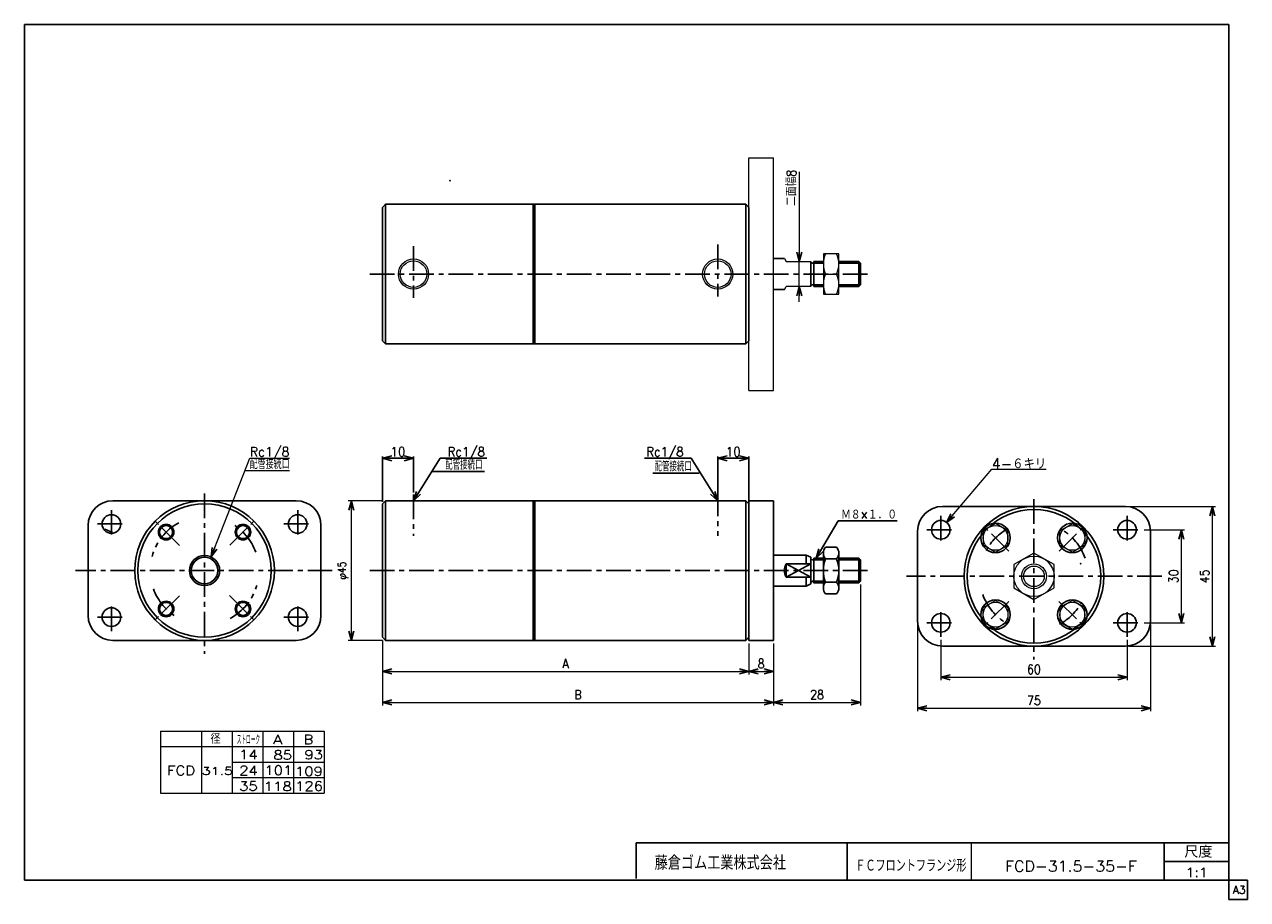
# Model space of a CAD drawing. Header units: millimetres. Extents: x -190 to 204, y -140 to 142.
import ezdxf
from ezdxf.enums import TextEntityAlignment as Align

# ---------------------------------------------------------------- set-up
doc = ezdxf.new("R2010")
doc.units = ezdxf.units.MM
doc.header["$LTSCALE"] = 0.25
doc.header["$PDSIZE"] = 1
doc.linetypes.add('CENTER', pattern=[50.8, 31.75, -6.35, 6.35, -6.35])
doc.layers.add('ZUWAKU', color=7, linetype='Continuous')
doc.styles.add('dcStyle0', font='txt.shx', dxfattribs={"width": 0.869565, "bigfont": 'bigfont'})
doc.dimstyles.new('DaDimRotatedStyle', dxfattribs={"dimtxt": 3, "dimasz": 3.000002, "dimexe": 0, "dimexo": 1, "dimgap": 1, "dimtad": 3, "dimdsep": 46, "dimtxsty": 'dcStyle0', "dimblk1": 'OPEN30', "dimblk2": 'OPEN30', "dimsah": 1, "dimcen": 0.09, "dimse1": 1, "dimse2": 1, "dimclrd": 4, "dimclre": 7, "dimclrt": 4, "dimadec": 0, "dimazin": 2, "dimtfac": 1, "dimtdec": 4, "dimtmove": 0, "dimatfit": 0, "dimfxl": 1, "dimarcsym": 0})

# ---------------------------------------------------------------- blocks, each defined once
blk = doc.blocks.new('_OPEN30')
at = {"color": 0, "linetype": 'ByBlock', "lineweight": -2}
for p, q in [((-1, 0.267949), (0, 0)), ((0, 0), (-1, -0.267949)), ((0, 0), (-1, 0))]:
    blk.add_line(p, q, dxfattribs=at)
blk = doc.blocks.new('DC_GROUP_Φ31.5_1')
at = {"color": 4, "linetype": 'Continuous', "lineweight": 13}
for p, q in [((72.35, 67.57), (67.35, 67.57)), ((67.35, 67.57), (67.35, 54.57)), ((72.35, 54.57), (72.35, 67.57)), ((68.08, 61.07), (71.63, 61.07)), ((67.35, 54.57), (72.35, 54.57))]:
    blk.add_line(p, q, dxfattribs=at)
for centre, start, end in [((74.99, 64.32), 154.8262, 205.1738), ((64.72, 64.32), 334.8262, 25.1738), ((74.99, 57.82), 154.8262, 205.1738), ((64.72, 57.82), 334.8262, 25.1738)]:
    blk.add_arc(centre, 7.64, start, end, dxfattribs=at)
blk = doc.blocks.new('*D2')
at = {"color": 4, "linetype": 'Continuous', "lineweight": 13}
for p, q in [((59.6, 94.03), (59.6, 65.07)), ((59.6, 57.07), (59.6, 65.07)), ((59.6, 52.07), (59.6, 57.07))]:
    blk.add_line(p, q, dxfattribs=at)
at = {"color": 4, "xscale": 3.000002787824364, "yscale": 2.999989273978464}
for p, rotation in [((59.6, 65.07), 270), ((59.6, 57.07), 90)]:
    blk.add_blockref('_OPEN30', p, dxfattribs=dict(at, rotation=rotation))
at = {"color": 4, "insert": (58.6, 83.03), "char_height": 3, "width": 18.75, "attachment_point": 7, "rotation": 90, "style": 'dcStyle0'}
blk.add_mtext('\\T1.00;二面幅8', dxfattribs=at)
blk = doc.blocks.new('DC_GROUP_Φ31.5_2')
at = {"color": 4, "linetype": 'Continuous', "lineweight": 25}
for radius in [2.5, 2.1]:
    blk.add_circle((-144.36, -22.1), radius, dxfattribs=at)
blk = doc.blocks.new('DC_GROUP_Φ31.5_3')
at = {"color": 4, "linetype": 'Continuous', "lineweight": 25}
for radius in [2.5, 2.1]:
    blk.add_circle((-144.36, -46.85), radius, dxfattribs=at)
blk = doc.blocks.new('DC_GROUP_Φ31.5_4')
at = {"color": 4, "linetype": 'Continuous', "lineweight": 25}
for radius in [2.5, 2.1]:
    blk.add_circle((-119.61, -46.85), radius, dxfattribs=at)
blk = doc.blocks.new('DC_GROUP_Φ31.5_5')
at = {"color": 4, "linetype": 'Continuous', "lineweight": 25}
for radius in [2.5, 2.1]:
    blk.add_circle((-119.61, -22.1), radius, dxfattribs=at)
blk = doc.blocks.new('DC_GROUP_Φ31.5_6')
at = {"color": 4, "linetype": 'Continuous', "lineweight": 25}
for p, q in [((68.08, -26.98), (71.63, -26.98)), ((67.35, -28.85), (67.35, -40.1)), ((68.08, -30.73), (71.63, -30.73)), ((72.35, -28.85), (72.35, -40.1)), ((68.08, -38.23), (71.63, -38.23)), ((68.08, -41.98), (71.63, -41.98))]:
    blk.add_line(p, q, dxfattribs=at)
for centre, radius, start, end in [((70.15, -28.85), 2.8, 137.925, 222.075), ((69.55, -28.85), 2.8, 317.925, 42.075), ((77.44, -34.48), 10.09, 158.1975, 201.8025), ((62.26, -34.48), 10.09, 338.1975, 21.8025), ((70.15, -40.1), 2.8, 137.925, 222.075), ((69.55, -40.1), 2.8, 317.925, 42.075)]:
    blk.add_arc(centre, radius, start, end, dxfattribs=at)
blk = doc.blocks.new('*D8')
at = {"color": 4, "linetype": 'Continuous', "lineweight": 13}
for p, q in [((-74.67, -11.98), (-85.67, -11.98)), ((-84.67, -56.98), (-84.67, -11.98)), ((-74.67, -56.98), (-85.67, -56.98))]:
    blk.add_line(p, q, dxfattribs=at)
at = {"color": 4, "xscale": 3.000002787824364, "yscale": 2.999989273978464}
for p, rotation in [((-84.67, -11.98), 90), ((-84.67, -56.98), 270)]:
    blk.add_blockref('_OPEN30', p, dxfattribs=dict(at, rotation=rotation))
at = {"color": 4, "insert": (-85.67, -34.48), "char_height": 2.5, "width": 12.5, "attachment_point": 8, "rotation": 90, "style": 'dcStyle0'}
blk.add_mtext('\\T1.00;φ45', dxfattribs=at)
blk = doc.blocks.new('DC_GROUP_Φ31.5_7')
at = {"color": 4, "linetype": 'Continuous', "lineweight": 13}
for p, q in [((135.19, -28.83), (128.69, -32.58)), ((141.69, -32.58), (135.19, -28.83)), ((128.69, -32.58), (128.69, -40.09)), ((141.69, -40.09), (141.69, -32.58)), ((128.69, -40.09), (135.19, -43.84)), ((135.19, -43.84), (141.69, -40.09))]:
    blk.add_line(p, q, dxfattribs=at)
for radius in [6.5, 4, 3.32]:
    blk.add_circle((135.19, -36.34), radius, dxfattribs=at)
blk = doc.blocks.new('*D10')
at = {"color": 4, "linetype": 'Continuous', "lineweight": 13}
for p, q in [((170.69, -21.34), (183.69, -21.34)), ((182.69, -51.34), (182.69, -21.34)), ((170.69, -51.34), (183.69, -51.34))]:
    blk.add_line(p, q, dxfattribs=at)
at = {"color": 4, "xscale": 3.000002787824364, "yscale": 2.999989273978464}
for p, rotation in [((182.69, -21.34), 90), ((182.69, -51.34), 270)]:
    blk.add_blockref('_OPEN30', p, dxfattribs=dict(at, rotation=rotation))
at = {"color": 4, "insert": (181.69, -36.34), "char_height": 3, "width": 11.25, "attachment_point": 8, "rotation": 90, "style": 'dcStyle0'}
blk.add_mtext('\\T1.00;30', dxfattribs=at)
blk = doc.blocks.new('*D11')
at = {"color": 4, "linetype": 'Continuous', "lineweight": 13}
for p, q in [((165.69, -13.84), (193.69, -13.84)), ((192.69, -58.84), (192.69, -13.84)), ((165.69, -58.84), (193.69, -58.84))]:
    blk.add_line(p, q, dxfattribs=at)
at = {"color": 4, "xscale": 3.000002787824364, "yscale": 2.999989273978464}
for p, rotation in [((192.69, -13.84), 90), ((192.69, -58.84), 270)]:
    blk.add_blockref('_OPEN30', p, dxfattribs=dict(at, rotation=rotation))
at = {"color": 4, "insert": (191.69, -36.34), "char_height": 3, "width": 11.25, "attachment_point": 8, "rotation": 90, "style": 'dcStyle0'}
blk.add_mtext('\\T1.00;45', dxfattribs=at)
blk = doc.blocks.new('*D12')
at = {"color": 4, "linetype": 'Continuous', "lineweight": 13}
for p, q in [((105.19, -56.84), (105.19, -69.84)), ((165.19, -56.84), (165.19, -69.84)), ((105.19, -68.84), (165.19, -68.84))]:
    blk.add_line(p, q, dxfattribs=at)
at = {"color": 4, "xscale": 3.000002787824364, "yscale": 2.999989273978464}
for p, rotation in [((105.19, -68.84), 180), ((165.19, -68.84), 360)]:
    blk.add_blockref('_OPEN30', p, dxfattribs=dict(at, rotation=rotation))
at = {"color": 4, "insert": (135.19, -67.84), "char_height": 3, "width": 11.25, "attachment_point": 8, "style": 'dcStyle0'}
blk.add_mtext('\\T1.00;60', dxfattribs=at)
blk = doc.blocks.new('*D13')
at = {"color": 4, "linetype": 'Continuous', "lineweight": 13}
for p, q in [((97.69, -51.84), (97.69, -79.84)), ((172.69, -51.84), (172.69, -79.84)), ((97.69, -78.84), (172.69, -78.84))]:
    blk.add_line(p, q, dxfattribs=at)
at = {"color": 4, "xscale": 3.000002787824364, "yscale": 2.999989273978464}
for p, rotation in [((97.69, -78.84), 180), ((172.69, -78.84), 360)]:
    blk.add_blockref('_OPEN30', p, dxfattribs=dict(at, rotation=rotation))
at = {"color": 4, "insert": (135.19, -77.84), "char_height": 3, "width": 11.25, "attachment_point": 8, "style": 'dcStyle0'}
blk.add_mtext('\\T1.00;75', dxfattribs=at)
blk = doc.blocks.new('DC_GROUP_Φ31.5_8')
at = {"color": 4, "linetype": 'Continuous', "lineweight": 13}
for p, q in [((143.57, -21.65), (147.57, -19.34)), ((147.57, -19.34), (151.57, -21.65)), ((143.57, -26.27), (143.57, -21.65)), ((151.57, -21.65), (151.57, -26.27)), ((147.57, -28.58), (143.57, -26.27)), ((151.57, -26.27), (147.57, -28.58))]:
    blk.add_line(p, q, dxfattribs=at)
blk.add_circle((147.57, -23.96), 4, dxfattribs=at)
blk = doc.blocks.new('DC_GROUP_Φ31.5_9')
at = {"color": 4, "linetype": 'Continuous', "lineweight": 13}
for p, q in [((122.82, -19.34), (118.82, -21.65)), ((126.82, -21.65), (122.82, -19.34)), ((118.82, -21.65), (118.82, -26.27)), ((126.82, -26.27), (126.82, -21.65)), ((118.82, -26.27), (122.82, -28.58)), ((122.82, -28.58), (126.82, -26.27))]:
    blk.add_line(p, q, dxfattribs=at)
blk.add_circle((122.82, -23.96), 4, dxfattribs=at)
blk = doc.blocks.new('DC_GROUP_Φ31.5_10')
at = {"color": 4, "linetype": 'Continuous', "lineweight": 13}
for p, q in [((118.82, -46.4), (122.82, -44.09)), ((118.82, -51.02), (118.82, -46.4)), ((122.82, -44.09), (126.82, -46.4)), ((126.82, -46.4), (126.82, -51.02)), ((122.82, -53.33), (118.82, -51.02)), ((126.82, -51.02), (122.82, -53.33))]:
    blk.add_line(p, q, dxfattribs=at)
blk.add_circle((122.82, -48.71), 4, dxfattribs=at)
blk = doc.blocks.new('DC_GROUP_Φ31.5_11')
at = {"color": 4, "linetype": 'Continuous', "lineweight": 13}
for p, q in [((147.57, -44.09), (143.57, -46.4)), ((143.57, -46.4), (143.57, -51.02)), ((151.57, -46.4), (147.57, -44.09)), ((151.57, -51.02), (151.57, -46.4)), ((143.57, -51.02), (147.57, -53.33)), ((147.57, -53.33), (151.57, -51.02))]:
    blk.add_line(p, q, dxfattribs=at)
blk.add_circle((147.57, -48.71), 4, dxfattribs=at)
blk = doc.blocks.new('*D18')
at = {"color": 4, "linetype": 'Continuous', "lineweight": 13}
for p, q in [((-74.67, -56.98), (-74.67, -77.98)), ((51.33, -57.98), (51.33, -77.98)), ((-74.67, -76.98), (51.33, -76.98))]:
    blk.add_line(p, q, dxfattribs=at)
at = {"color": 4, "xscale": 3.000002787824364, "yscale": 2.999989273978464}
for p, rotation in [((-74.67, -76.98), 180), ((51.33, -76.98), 360)]:
    blk.add_blockref('_OPEN30', p, dxfattribs=dict(at, rotation=rotation))
at = {"color": 4, "insert": (-11.67, -75.98), "char_height": 3, "width": 7.5, "attachment_point": 8, "style": 'dcStyle0'}
blk.add_mtext('\\T1.00;B', dxfattribs=at)
blk = doc.blocks.new('*D19')
at = {"color": 4, "linetype": 'Continuous', "lineweight": 13}
for p, q in [((79.33, -38.94), (79.33, -77.98)), ((51.33, -57.98), (51.33, -77.98)), ((51.33, -76.98), (79.33, -76.98))]:
    blk.add_line(p, q, dxfattribs=at)
at = {"color": 4, "xscale": 3.000002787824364, "yscale": 2.999989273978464}
for p, rotation in [((51.33, -76.98), 180), ((79.33, -76.98), 360)]:
    blk.add_blockref('_OPEN30', p, dxfattribs=dict(at, rotation=rotation))
at = {"color": 4, "insert": (65.33, -75.98), "char_height": 3, "width": 11.25, "attachment_point": 8, "style": 'dcStyle0'}
blk.add_mtext('\\T1.00;28', dxfattribs=at)
blk = doc.blocks.new('*D20')
at = {"color": 4, "linetype": 'Continuous', "lineweight": 13}
for p, q in [((-74.67, -56.98), (-74.67, -67.98)), ((43.33, -57.98), (43.33, -67.98)), ((-74.67, -66.98), (43.33, -66.98))]:
    blk.add_line(p, q, dxfattribs=at)
at = {"color": 4, "xscale": 3.000002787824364, "yscale": 2.999989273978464}
for p, rotation in [((-74.67, -66.98), 180), ((43.33, -66.98), 360)]:
    blk.add_blockref('_OPEN30', p, dxfattribs=dict(at, rotation=rotation))
at = {"color": 4, "insert": (-15.67, -65.98), "char_height": 3, "width": 7.5, "attachment_point": 8, "style": 'dcStyle0'}
blk.add_mtext('\\T1.00;A', dxfattribs=at)
blk = doc.blocks.new('*D21')
at = {"color": 4, "linetype": 'Continuous', "lineweight": 13}
for p, q in [((43.33, -57.98), (43.33, -67.98)), ((51.33, -57.98), (51.33, -67.98)), ((43.33, -66.98), (51.33, -66.98))]:
    blk.add_line(p, q, dxfattribs=at)
at = {"color": 4, "xscale": 3.000002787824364, "yscale": 2.999989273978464}
for p, rotation in [((43.33, -66.98), 180), ((51.33, -66.98), 360)]:
    blk.add_blockref('_OPEN30', p, dxfattribs=dict(at, rotation=rotation))
at = {"color": 4, "insert": (47.33, -65.98), "char_height": 3, "width": 7.5, "attachment_point": 8, "style": 'dcStyle0'}
blk.add_mtext('\\T1.00;8', dxfattribs=at)
blk = doc.blocks.new('DC_GROUP_Φ31.5_12')
at = {"color": 4, "linetype": 'Continuous', "lineweight": 13}
for p, q in [((107.07, -18.99), (121.64, -1.8)), ((121.64, -1.8), (139.14, -1.8))]:
    blk.add_line(p, q, dxfattribs=at)
at = {"color": 4, "xscale": 3.000002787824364, "yscale": 2.999989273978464, "rotation": 229.7280791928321}
blk.add_blockref('_OPEN30', (107.07, -18.99), dxfattribs=at)
at = {"color": 4, "style": 'dcStyle0', "width": 0.892857}
blk.add_text('4-６キリ', height=3.5, dxfattribs=at).set_placement((121.64, -1.8), (139.14, -1.8), align=Align.FIT)
blk = doc.blocks.new('DC_GROUP_Φ31.5_13')
at = {"color": 4, "linetype": 'Continuous', "lineweight": 13}
for p, q in [((-129.89, -30.09), (-117.42, 1.77)), ((-117.42, 1.77), (-104.62, 1.77)), ((-118.99, -2.23), (-104.62, -2.23))]:
    blk.add_line(p, q, dxfattribs=at)
at = {"color": 4, "xscale": 3.000002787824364, "yscale": 2.999989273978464, "rotation": 248.6249818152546}
blk.add_blockref('_OPEN30', (-129.89, -30.09), dxfattribs=at)
at = {"color": 4, "style": 'dcStyle0'}
for s, width, p, p2 in [('Rc1/8', 0.810127, (-117.42, 2.27), (-104.62, 2.27)), ('配管接続口', 0.680851, (-117.42, -1.73), (-104.62, -1.73))]:
    blk.add_text(s, height=3, dxfattribs=dict(at, width=width)).set_placement(p, p2, align=Align.FIT)

msp = doc.modelspace()

# ---------------------------------------------------------------- linework, layer by layer
at = {"color": 4, "linetype": 'Continuous', "lineweight": 13}
for p, q in [((43.33, 23.573), (43.33, 98.558)), ((43.33, 98.558), (51.33, 98.558)), ((51.33, 23.573), (51.33, 98.558)), ((54.83, 66.065), (55.33, 65.065)), ((55.33, 65.065), (63.33, 65.065)), ((67.353, 64.525), (67.353, 57.605)), ((54.83, 56.065), (55.33, 57.065)), ((63.33, 57.065), (55.33, 57.065)), ((43.33, 23.573), (51.33, 23.573)), ((-146.224, -86.207), (-93.419, -86.207)), ((-146.224, -86.207), (-146.224, -106.207)), ((-133.014, -86.207), (-133.014, -106.207)), ((-123.115, -86.207), (-123.115, -106.207)), ((-113.216, -86.207), (-113.216, -106.207)), ((-103.317, -86.207), (-103.317, -106.207)), ((-93.419, -86.207), (-93.419, -106.207)), ((-146.224, -91.207), (-93.419, -91.207)), ((-123.115, -96.207), (-93.419, -96.207)), ((-123.092, -101.207), (-93.419, -101.207)), ((-146.224, -106.207), (-93.419, -106.207))]:
    msp.add_line(p, q, dxfattribs=at)
at = {"color": 4, "linetype": 'Continuous', "lineweight": 25}
for p, q in [((-73.67, 83.565), (-74.67, 82.565)), ((-25.57, 83.565), (-73.67, 83.565)), ((-73.67, 83.565), (-73.67, 61.065)), ((-26.17, 83.565), (-26.17, 61.065)), ((-25.57, 83.565), (42.33, 83.565)), ((-25.57, 61.065), (-25.57, 83.565)), ((42.33, 83.565), (43.33, 82.565)), ((42.33, 83.565), (42.33, 61.065)), ((-74.67, 61.065), (-74.67, 82.565)), ((43.33, 66.065), (43.33, 82.565)), ((43.33, 61.065), (43.33, 82.565)), ((51.33, 66.065), (54.83, 66.065)), ((63.33, 65.065), (63.33, 57.105)), ((63.83, 64.525), (67.353, 64.525)), ((64.33, 65.065), (64.33, 57.065)), ((67.353, 65.065), (64.33, 65.065)), ((78.79, 65.065), (72.353, 65.065)), ((72.353, 64.525), (79.33, 64.525)), ((79.33, 64.525), (78.79, 65.065)), ((78.79, 65.065), (78.79, 57.065)), ((79.33, 64.525), (79.33, 57.605)), ((-74.67, 61.065), (-74.67, 39.565)), ((-73.67, 38.565), (-73.67, 61.065)), ((-26.17, 38.565), (-26.17, 61.065)), ((-25.57, 61.065), (-25.57, 38.565)), ((42.33, 38.565), (42.33, 61.065)), ((43.33, 61.065), (43.33, 39.565)), ((51.33, 56.065), (54.83, 56.065)), ((63.83, 57.605), (67.353, 57.605)), ((67.353, 57.065), (64.33, 57.065)), ((72.353, 57.605), (79.33, 57.605)), ((78.79, 57.065), (72.353, 57.065)), ((79.33, 57.605), (78.79, 57.065)), ((-73.67, 38.565), (-74.67, 39.565)), ((42.33, 38.565), (43.33, 39.565)), ((-25.57, 38.565), (-73.67, 38.565)), ((-25.57, 38.565), (42.33, 38.565)), ((-74.67, -12.378), (-74.67, 2.299)), ((-74.67, 1.699), (-64.67, 1.699)), ((-64.67, -9.378), (-64.67, 2.299)), ((-64.67, -11.978), (-56.07, 1.699)), ((-56.07, 1.699), (-41.07, 1.699)), ((24.73, 1.699), (9.73, 1.699)), ((24.73, 1.699), (9.73, 1.699)), ((33.33, -11.978), (24.73, 1.699)), ((33.33, -9.378), (33.33, 2.299)), ((33.33, 1.699), (43.33, 1.699)), ((43.33, -12.378), (43.33, 2.299)), ((-58.73, -2.532), (-41.853, -2.532)), ((27.382, -3.088), (12.382, -3.088)), ((-161.484, -11.978), (-102.484, -11.978)), ((-73.67, -11.978), (-74.67, -12.978)), ((-74.67, -34.478), (-74.67, -12.978)), ((-25.57, -11.978), (-73.67, -11.978)), ((-73.67, -11.978), (-73.67, -34.478)), ((-26.17, -11.978), (-26.17, -34.478)), ((-25.57, -11.978), (42.33, -11.978)), ((-25.57, -34.478), (-25.57, -11.978)), ((42.33, -11.978), (43.33, -12.978)), ((42.33, -11.978), (42.33, -34.478)), ((43.33, -11.978), (51.33, -11.978)), ((43.33, -56.978), (43.33, -11.978)), ((43.33, -29.478), (43.33, -12.978)), ((43.33, -55.978), (43.33, -12.978)), ((51.33, -11.978), (51.33, -56.978)), ((105.693, -13.836), (164.693, -13.836)), ((65.069, -30.478), (72.08, -18.501)), ((72.08, -18.501), (91.08, -18.501)), ((-169.484, -48.978), (-169.484, -19.978)), ((-164.105, -21.188), (-161.652, -22.203)), ((-94.484, -19.978), (-94.484, -48.978)), ((97.693, -50.836), (97.693, -21.836)), ((172.693, -21.836), (172.693, -50.836)), ((51.33, -29.478), (61.83, -29.478)), ((61.83, -29.478), (63.33, -30.178)), ((61.83, -29.478), (61.83, -32.298)), ((63.33, -30.178), (63.33, -38.779)), ((63.83, -31.018), (67.353, -31.018)), ((64.33, -30.478), (64.33, -38.478)), ((67.353, -30.478), (64.33, -30.478)), ((78.79, -30.478), (72.353, -30.478)), ((72.353, -31.018), (79.33, -31.018)), ((79.33, -31.018), (78.79, -30.478)), ((78.79, -30.478), (78.79, -38.478)), ((79.33, -31.018), (79.33, -37.938)), ((-74.67, -34.478), (-74.67, -55.978)), ((-73.67, -56.978), (-73.67, -34.478)), ((-26.17, -56.978), (-26.17, -34.478)), ((-25.57, -34.478), (-25.57, -56.978)), ((42.33, -56.978), (42.33, -34.478)), ((55.33, -36.658), (55.33, -32.298)), ((63.33, -32.298), (55.33, -32.298)), ((55.33, -32.298), (63.33, -36.658)), ((63.33, -32.298), (55.33, -36.658)), ((63.33, -36.658), (55.33, -36.658)), ((61.83, -39.478), (61.83, -36.658)), ((61.83, -39.478), (63.33, -38.779)), ((63.83, -37.938), (67.353, -37.938)), ((67.353, -38.478), (64.33, -38.478)), ((72.353, -37.938), (79.33, -37.938)), ((78.79, -38.478), (72.353, -38.478)), ((79.33, -37.938), (78.79, -38.478)), ((51.33, -39.478), (61.83, -39.478)), ((-102.484, -56.978), (-161.484, -56.978)), ((-73.67, -56.978), (-74.67, -55.978)), ((-25.57, -56.978), (-73.67, -56.978)), ((-25.57, -56.978), (42.33, -56.978)), ((42.33, -56.978), (43.33, -55.978)), ((51.33, -56.978), (43.33, -56.978)), ((164.693, -58.836), (105.693, -58.836))]:
    msp.add_line(p, q, dxfattribs=at)
at = {"color": 4, "linetype": 'CENTER', "lineweight": 25}
for p, q in [((-64.67, 70.052), (-64.67, 53.353)), ((33.33, 70.628), (33.33, 53.785)), ((-78.778, 61.065), (81.679, 61.065)), ((-131.982, -9.642), (-131.982, -61.277)), ((-64.67, -9.978), (-64.67, -23.249)), ((33.33, -9.066), (33.33, -23.249)), ((135.193, -11.5), (135.193, -63.135)), ((-161.984, -14.978), (-161.984, -23.978)), ((-101.984, -14.978), (-101.984, -23.978)), ((-166.484, -19.478), (-157.484, -19.478)), ((-140.053, -26.408), (-147.892, -18.568)), ((-123.856, -26.352), (-116.073, -18.568)), ((-106.484, -19.478), (-97.484, -19.478)), ((105.193, -16.836), (105.193, -25.836)), ((165.193, -16.836), (165.193, -25.836)), ((100.693, -21.336), (109.693, -21.336)), ((127.122, -28.266), (119.283, -20.426)), ((143.32, -28.21), (151.103, -20.426)), ((160.693, -21.336), (169.693, -21.336)), ((-90.828, -34.478), (-173.588, -34.478)), ((-78.778, -34.478), (81.679, -34.478)), ((176.43, -36.336), (94.113, -36.336)), ((-140.109, -42.605), (-147.892, -50.388)), ((-123.912, -42.549), (-116.073, -50.388)), ((-161.984, -53.978), (-161.984, -44.978)), ((-101.984, -53.978), (-101.984, -44.978)), ((105.193, -55.836), (105.193, -46.836)), ((127.066, -44.463), (119.283, -52.246)), ((143.263, -44.407), (151.103, -52.246)), ((165.193, -55.836), (165.193, -46.836)), ((-166.484, -49.478), (-157.484, -49.478)), ((-106.484, -49.478), (-97.484, -49.478)), ((100.693, -51.336), (109.693, -51.336)), ((160.693, -51.336), (169.693, -51.336))]:
    msp.add_line(p, q, dxfattribs=at)
at = {"color": 4, "linetype": 'Continuous', "lineweight": 13}
for centre, radius in [((-64.67, 61.065), 4.86), ((-64.67, 61.065), 4.279), ((33.33, 61.065), 4.859), ((33.33, 61.065), 4.279)]:
    msp.add_circle(centre, radius, dxfattribs=at)
at = {"color": 4, "linetype": 'Continuous', "lineweight": 25}
for centre, radius in [((-131.982, -34.478), 22.5), ((-131.982, -34.478), 21.5), ((135.193, -36.336), 22.5), ((135.193, -36.336), 21.5), ((-161.984, -19.478), 3), ((-101.984, -19.478), 3), ((105.193, -21.336), 3), ((122.818, -23.962), 4.75), ((147.567, -23.962), 4.75), ((165.193, -21.336), 3), ((-131.982, -34.478), 4.86), ((-131.982, -34.478), 4.28), ((-161.984, -49.478), 3), ((-101.984, -49.478), 3), ((122.818, -48.711), 4.75), ((147.567, -48.711), 4.75), ((105.193, -51.336), 3), ((165.193, -51.336), 3)]:
    msp.add_circle(centre, radius, dxfattribs=at)
for centre, radius, start, end in [((63.83, 65.025), 0.5, 180, 0), ((63.83, 57.105), 0.5, 0, 180), ((-161.484, -19.978), 8, 90, 180), ((-102.484, -19.978), 8, 0, 90), ((105.693, -21.836), 8, 90, 180), ((164.693, -21.836), 8, 0, 90), ((63.83, -30.518), 0.5, 180, 0), ((59.83, -34.478), 5, 154.15106, 205.84894), ((63.83, -38.438), 0.5, 0, 180), ((-161.484, -48.978), 8, 180, 270), ((-102.484, -48.978), 8, 270, 0), ((105.693, -50.836), 8, 180, 270), ((164.693, -50.836), 8, 270, 0)]:
    msp.add_arc(centre, radius, start, end, dxfattribs=at)
at = {"color": 4, "linetype": 'CENTER', "lineweight": 25}
for centre, start, end in [((-131.982, -34.478), 118.18174, 165.16468), ((-131.982, -34.478), 19.69162, 60.12533), ((135.193, -36.336), 118.18174, 151.58313), ((135.193, -36.336), 19.69162, 60.12533), ((-131.982, -34.478), 298.18174, 344.11297), ((-131.982, -34.478), 199.69162, 240.12533), ((135.193, -36.336), 199.69162, 240.12533), ((135.193, -36.336), 298.18174, 331.58313)]:
    msp.add_arc(centre, 17.5, start, end, dxfattribs=at)
at = {"color": 4, "linetype": 'Continuous'}
msp.add_point((-52.952, 91.122), dxfattribs=at)
at = {"color": 5, "linetype": 'Continuous'}
msp.add_point((150.295, -32.297), dxfattribs=at)
at = {"layer": 'ZUWAKU', "color": 5, "linetype": 'Continuous', "lineweight": 25}
for p, q in [((-190, -134.25), (-190, 141.5)), ((198, 141.5), (-190, 141.5)), ((198, -140.5), (198, 141.5)), ((204, -134.25), (-190, -134.25)), ((204, -140.5), (204, -134.25)), ((198, -140.5), (204, -140.5))]:
    msp.add_line(p, q, dxfattribs=at)
at = {"layer": 'ZUWAKU', "color": 4, "linetype": 'Continuous', "lineweight": 25}
for p, q in [((7, -122.25), (198, -122.25)), ((7, -133.715), (7, -122.25)), ((75, -122.25), (75, -134.25)), ((177.135, -134.25), (177.135, -122.25)), ((177.135, -128.25), (198, -128.25))]:
    msp.add_line(p, q, dxfattribs=at)
at = {"layer": 'ZUWAKU', "color": 4, "linetype": 'Continuous', "lineweight": 13}
msp.add_line((115, -122.25), (115, -134.25), dxfattribs=at)

# ---------------------------------------------------------------- block references
at = {"linetype": 'Continuous'}
for name in ['DC_GROUP_Φ31.5_1', 'DC_GROUP_Φ31.5_13', 'DC_GROUP_Φ31.5_12', 'DC_GROUP_Φ31.5_2', 'DC_GROUP_Φ31.5_5', 'DC_GROUP_Φ31.5_9', 'DC_GROUP_Φ31.5_8', 'DC_GROUP_Φ31.5_6', 'DC_GROUP_Φ31.5_7', 'DC_GROUP_Φ31.5_3', 'DC_GROUP_Φ31.5_4', 'DC_GROUP_Φ31.5_10', 'DC_GROUP_Φ31.5_11']:
    msp.add_blockref(name, (0, 0), dxfattribs=at)
at = {"color": 4, "xscale": 3.000002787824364, "yscale": 2.999989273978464}
for p, rotation in [((-74.67, 1.699), 180), ((-64.67, 1.699), 360), ((33.33, 1.699), 180), ((43.33, 1.699), 360), ((-64.67, -11.978), 237.8391057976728), ((33.33, -11.978), 302.1608939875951), ((65.069, -30.478), 239.6567511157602)]:
    msp.add_blockref('_OPEN30', p, dxfattribs=dict(at, rotation=rotation))

# ---------------------------------------------------------------- texts
at = {"color": 4, "style": 'dcStyle0'}
for s, height, width, p, p2 in [('10', 3, 0.8, (-72.07, 2.299), (-67.27, 2.299)), ('Rc1/8', 3, 0.8, (-53.67, 2.299), (-41.67, 2.299)), ('Rc1/8', 3, 0.8, (10.33, 2.299), (22.33, 2.299)), ('10', 3, 0.8, (35.93, 2.299), (40.73, 2.299)), ('配管接続口', 3, 0.666667, (-54.453, -1.932), (-42.453, -1.932)), ('配管接続口', 3, 0.666667, (12.982, -2.488), (24.982, -2.488)), ('Ｍ８×１．０', 3, 0.833333, (73.08, -18.001), (91.08, -18.001)), ('   径', 3, 0.952381, (-138.8, -90.289), (-126.8, -90.289)), ('ストローク', 3, 0.416667, (-121.616, -90.541), (-114.116, -90.541)), ('ＦＣフロントフランジ形', 4, 0.619377, (77.652, -131.549), (113.452, -131.549)), ('FCD-31.5-35-F', 3.5, 0.823301, (125.945, -131.503), (168.345, -131.503)), ('1:1', 3, 0.8, (184.023, -133.261), (191.223, -133.261))]:
    msp.add_text(s, height=height, dxfattribs=dict(at, width=width)).set_placement(p, p2, align=Align.FIT)
for s, height, p, p2 in [('A', 3, (-109.889, -90.417), (-106.889, -90.417)), ('B', 3, (-99.99, -90.417), (-96.99, -90.417)), ('14', 3, (-120.866, -95.243), (-114.866, -95.243)), ('85', 3, (-109.789, -95.417), (-103.789, -95.417)), ('93', 3, (-99.832, -95.311), (-93.832, -95.311)), ('FCD', 3, (-144.042, -100.417), (-135.042, -100.417)), ('31.5', 2.5, (-132.853, -100.291), (-122.853, -100.291)), ('24', 3, (-120.815, -100.417), (-114.815, -100.417)), ('101', 3, (-112.733, -100.345), (-103.733, -100.345)), ('109', 3, (-102.876, -100.684), (-93.876, -100.684)), ('35', 3, (-120.841, -105.417), (-114.841, -105.417)), ('126', 3, (-102.814, -105.417), (-93.814, -105.417)), ('118', 3, (-112.884, -105.518), (-103.884, -105.518))]:
    msp.add_text(s, height=height, dxfattribs=at).set_placement(p, p2, align=Align.FIT)
at = {"layer": 'ZUWAKU', "color": 4, "style": 'dcStyle0'}
for s, height, width, p, p2 in [('藤倉ゴム工業株式会社', 4.5, 0.652778, (13.013, -130.907), (55.313, -130.907)), ('尺度', 3.8, 0.749175, (183.615, -127.03), (192.695, -127.03))]:
    msp.add_text(s, height=height, dxfattribs=dict(at, width=width)).set_placement(p, p2, align=Align.FIT)
at = {"layer": 'ZUWAKU', "color": 7, "style": 'dcStyle0', "width": 0.8}
msp.add_text('A3', height=2.5, dxfattribs=at).set_placement((199.307, -138.625), (203.307, -138.625), align=Align.FIT)

# ---------------------------------------------------------------- dimensions: what is measured, and where the dimension line sits
at = {"linetype": 'Continuous', "lineweight": 13}
for base, p1, p2, text, override, picture, middle in [((59.597, 65.065), (59.597, 57.065), (59.597, 65.065), '二面幅<>', {"dimtxt": 3, "dimasz": 3.000002, "dimexe": 0, "dimexo": 1, "dimgap": 1, "dimtad": 3, "dimtih": 0, "dimtoh": 0, "dimdec": 2, "dimzin": 8, "dimtxsty": 'dcStyle0', "dimblk1": 'OPEN30', "dimblk2": 'OPEN30', "dimsah": 1, "dimse1": 1, "dimse2": 1, "dimclrd": 4, "dimclre": 7, "dimclrt": 4, "dimazin": 2, "dimtofl": 1, "dimatfit": 0, "dimtolj": 0, "dimtzin": 8}, '*D2', (59.597, 89.03)), ((-84.67, -11.978), (-73.67, -56.978), (-73.67, -11.978), 'φ<>', {"dimtxt": 2.5, "dimasz": 3.000002, "dimexe": 1, "dimexo": 1, "dimgap": 1, "dimtad": 3, "dimtih": 0, "dimtoh": 0, "dimdec": 2, "dimzin": 8, "dimtxsty": 'dcStyle0', "dimblk1": 'OPEN30', "dimblk2": 'OPEN30', "dimsah": 1, "dimclrd": 4, "dimclre": 4, "dimclrt": 4, "dimazin": 2, "dimtofl": 1, "dimatfit": 0, "dimtolj": 0, "dimtzin": 8}, '*D8', (-84.67, -34.478))]:
    dim = msp.add_linear_dim(base=base, p1=p1, p2=p2, angle=90, text=text, dimstyle='DaDimRotatedStyle', override=override, dxfattribs=at)
    dim.commit()
    dim.dimension.update_dxf_attribs({"geometry": picture, "text_midpoint": middle})
for base, p1, p2, picture, middle in [((192.693, -13.836), (164.693, -58.836), (164.693, -13.836), '*D11', (192.693, -36.336)), ((182.693, -21.336), (169.693, -51.336), (169.693, -21.336), '*D10', (182.693, -36.336))]:
    dim = msp.add_linear_dim(base=base, p1=p1, p2=p2, angle=90, dimstyle='DaDimRotatedStyle', override={"dimtxt": 3, "dimasz": 3.000002, "dimexe": 1, "dimexo": 1, "dimgap": 1, "dimtad": 3, "dimtih": 0, "dimtoh": 0, "dimdec": 2, "dimzin": 8, "dimtxsty": 'dcStyle0', "dimblk1": 'OPEN30', "dimblk2": 'OPEN30', "dimsah": 1, "dimclrd": 4, "dimclre": 4, "dimclrt": 4, "dimazin": 2, "dimtofl": 1, "dimatfit": 0, "dimtolj": 0, "dimtzin": 8}, dxfattribs=at)
    dim.commit()
    dim.dimension.update_dxf_attribs({"geometry": picture, "text_midpoint": middle})
for base, p1, p2, picture, middle in [((79.33, -76.978), (51.33, -56.978), (79.33, -37.938), '*D19', (65.33, -76.978)), ((172.693, -78.836), (97.693, -50.836), (172.693, -50.836), '*D13', (135.193, -78.836)), ((51.33, -66.978), (43.33, -56.978), (51.33, -56.978), '*D21', (47.33, -66.978)), ((165.193, -68.836), (105.193, -55.836), (165.193, -55.836), '*D12', (135.193, -68.836))]:
    dim = msp.add_linear_dim(base=base, p1=p1, p2=p2, dimstyle='DaDimRotatedStyle', override={"dimtxt": 3, "dimasz": 3.000002, "dimexe": 1, "dimexo": 1, "dimgap": 1, "dimtad": 3, "dimtih": 0, "dimtoh": 0, "dimdec": 2, "dimzin": 8, "dimtxsty": 'dcStyle0', "dimblk1": 'OPEN30', "dimblk2": 'OPEN30', "dimsah": 1, "dimclrd": 4, "dimclre": 4, "dimclrt": 4, "dimazin": 2, "dimtofl": 1, "dimatfit": 0, "dimtolj": 0, "dimtzin": 8}, dxfattribs=at)
    dim.commit()
    dim.dimension.update_dxf_attribs({"geometry": picture, "text_midpoint": middle})
for base, p2, text, picture, middle in [((51.33, -76.978), (51.33, -56.978), 'B', '*D18', (-11.67, -76.978)), ((43.33, -66.978), (43.33, -56.978), 'A', '*D20', (-15.67, -66.978))]:
    dim = msp.add_linear_dim(base=base, p1=(-74.67, -55.978), p2=p2, text=text, dimstyle='DaDimRotatedStyle', override={"dimtxt": 3, "dimasz": 3.000002, "dimexe": 1, "dimexo": 1, "dimgap": 1, "dimtad": 3, "dimtih": 0, "dimtoh": 0, "dimdec": 2, "dimzin": 8, "dimtxsty": 'dcStyle0', "dimblk1": 'OPEN30', "dimblk2": 'OPEN30', "dimsah": 1, "dimclrd": 4, "dimclre": 4, "dimclrt": 4, "dimazin": 2, "dimtofl": 1, "dimatfit": 0, "dimtolj": 0, "dimtzin": 8}, dxfattribs=at)
    dim.commit()
    dim.dimension.update_dxf_attribs({"geometry": picture, "text_midpoint": middle})

doc.saveas('drawing.dxf')
